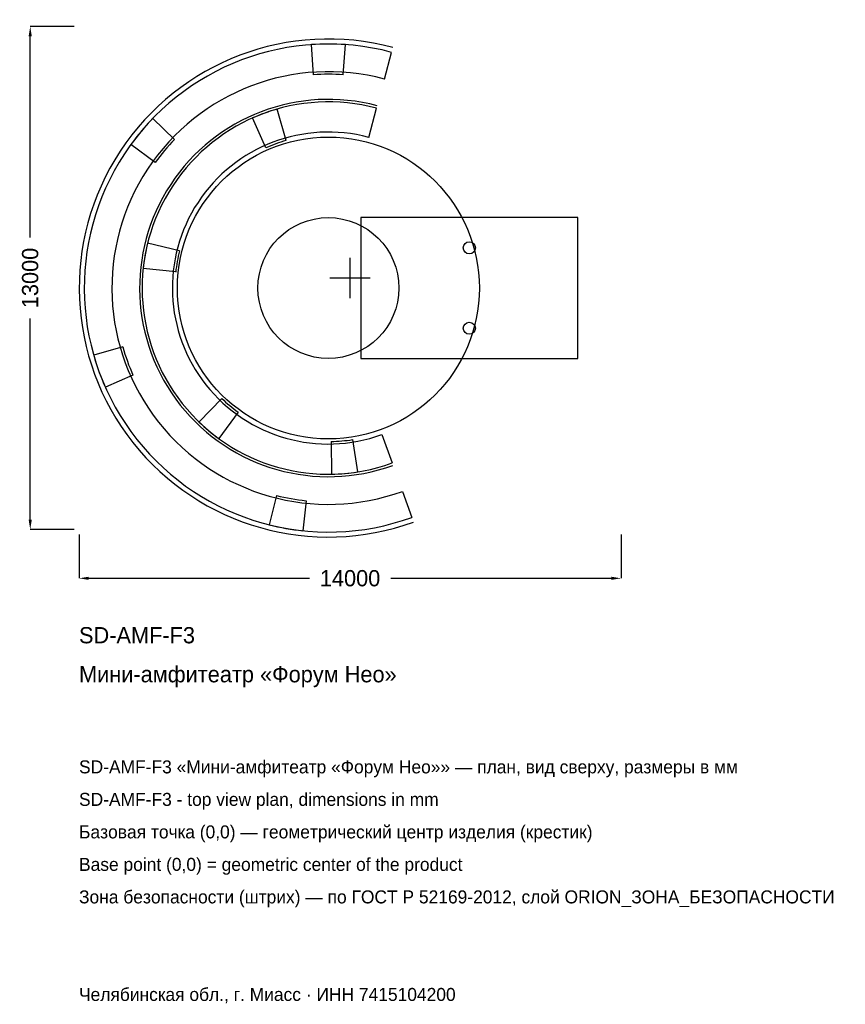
# Model space of a CAD drawing. Header units: metres. Extents: x -8532 to 12790, y -18767 to 6674.
import ezdxf

# ---------------------------------------------------------------- set-up
doc = ezdxf.new("R2010")
doc.units = ezdxf.units.M
for name, color, linetype in [('ORION_ДАННЫЕ', 3, 'Continuous'), ('ORION_КОНТУР', 7, 'Continuous'), ('ORION_РАЗМЕРЫ', 8, 'Continuous')]:
    doc.layers.add(name, color=color, linetype=linetype)
doc.dimstyles.new('ORION', dxfattribs={"dimtxt": 420, "dimasz": 252, "dimexe": 1.25, "dimexo": 126, "dimtad": 1, "dimdec": 0, "dimcen": 2.5, "dimazin": 3, "dimtfac": 1, "dimtmove": 0, "dimatfit": 3, "dimarcsym": 0})

# ---------------------------------------------------------------- blocks, each defined once
blk = doc.blocks.new('_CLOSEDFILLED')
at = {"color": 0, "linetype": 'BYBLOCK'}
blk.add_solid([(-1, 0.16), (0, 0), (-1, -0.16)], dxfattribs=at)
blk = doc.blocks.new('*D1')
for p, q in [((-7000, -6626), (-7000, -7760)), ((7000, -6626), (7000, -7760)), ((-6748, -7760), (-1050, -7760)), ((1050, -7760), (6748, -7760))]:
    blk.add_line(p, q)
at = {"layer": 'Defpoints'}
for p in [(-7000, -6500), (7000, -6500), (-7000, -7760)]:
    blk.add_point(p, dxfattribs=at)
at = {"layer": 'ORION_РАЗМЕРЫ', "xscale": 252, "yscale": 252, "rotation": 180}
blk.add_blockref('_CLOSEDFILLED', (-7000, -7760), dxfattribs=at)
at = {"layer": 'ORION_РАЗМЕРЫ', "xscale": 252, "yscale": 252}
blk.add_blockref('_CLOSEDFILLED', (7000, -7760), dxfattribs=at)
at = {"layer": 'ORION_РАЗМЕРЫ', "insert": (0, -7760), "char_height": 420, "attachment_point": 5}
blk.add_mtext('14000', dxfattribs=at)
blk = doc.blocks.new('*D2')
for p, q in [((-7126, 6500), (-8260, 6500)), ((-8260, 1050), (-8260, 6248)), ((-8260, -6248), (-8260, -1050)), ((-7126, -6500), (-8260, -6500))]:
    blk.add_line(p, q)
at = {"layer": 'Defpoints'}
for p in [(-7000, 6500), (-8260, -6500), (-7000, -6500)]:
    blk.add_point(p, dxfattribs=at)
at = {"layer": 'ORION_РАЗМЕРЫ', "xscale": 252, "yscale": 252}
for p, rotation in [((-8260, 6500), 90), ((-8260, -6500), 270)]:
    blk.add_blockref('_CLOSEDFILLED', p, dxfattribs=dict(at, rotation=rotation))
at = {"layer": 'ORION_РАЗМЕРЫ', "insert": (-8260, 0), "char_height": 420, "attachment_point": 5, "rotation": 90}
blk.add_mtext('13000', dxfattribs=at)
blk = doc.blocks.new('ОРИОН SD-AMF-F3 Мини-амфитеатр Форум Нео')
at = {"layer": 'ORION_КОНТУР'}
for p, q in [((-945.4, 5251.5), (-999.8, 6029.6)), ((-174.6, 5251.5), (-120.2, 6029.6)), ((886.8, 5139.5), (1071.9, 5830.2)), ((-1652.9, 3551.4), (-1885.8, 4363.7)), ((483, 3632.7), (684.9, 4386.1)), ((-4534.4, 3578), (-5095.4, 4119.8)), ((-2172.7, 3362.2), (-2516.4, 4134.2)), ((-5029.8, 2987.5), (-5660.9, 3446)), ((-4407.2, 699.2), (-5227.1, 903.6)), ((-4503.3, 154.5), (-5343.7, 242.8)), ((-5871, -1782.9), (-6620.8, -1997.9)), ((-5607.3, -2507.2), (-6319.9, -2824.5)), ((-3314.3, -3112.2), (-3901.3, -3720)), ((-2890.6, -3467.8), (-3387.2, -4151.4)), ((818.3, -4047), (1085.1, -4779.9)), ((-490.8, -4224.4), (-476.1, -5069.3)), ((60.3, -4176.2), (192.4, -5010.8)), ((1351.9, -5512.9), (1596.4, -6184.8)), ((-1896.6, -5620.9), (-2085.3, -6377.7)), ((-1137.5, -5754.7), (-1219.1, -6530.5))]:
    blk.add_line(p, q, dxfattribs=at)
blk.add_lwpolyline([(280, -2080), (5880, -2080), (5880, 1560), (280, 1560)], close=True, dxfattribs=at)
for centre, radius in [((-560, -260), 3900), ((-560, -260), 1820), ((3080, 780), 156), ((3080, -1300), 156)]:
    blk.add_circle(centre, radius, dxfattribs=at)
for radius, start, end in [(6435, 75, 290), (6305, 75, 290), (6305, 86, 94), (5590, 75, 290), (5525, 86, 94), (4875, 75, 290), (4810, 75, 290), (4810, 106, 114), (6305, 136, 144), (5525, 136, 144), (4030, 75, 290), (3965, 106, 114), (4810, 166, 174), (3965, 166, 174), (6305, 196, 204), (5525, 196, 204), (3965, 226, 234), (4810, 226, 234), (3965, 271, 279), (4810, 271, 279), (5525, 256, 264), (6305, 256, 264)]:
    blk.add_arc((-560, -260), radius, start, end, dxfattribs=at)
at = {"layer": 'ORION_РАЗМЕРЫ'}
for p, q in [((0, -520), (0, 520)), ((-520, 0), (520, 0))]:
    blk.add_line(p, q, dxfattribs=at)
at = {"layer": 'ORION_ДАННЫЕ'}
for tag, p in [('АРТИКУЛ', (-7000, -9440)), ('НАИМЕНОВАНИЕ', (-7000, -10448))]:
    blk.add_attdef(tag, p, '', height=420, dxfattribs=at)
at = {"layer": 'ORION_ДАННЫЕ', "flags": 1}
for tag, p in [('ПРОИЗВОДИТЕЛЬ', (-7000, -11456)), ('ТЕЛЕФОН', (-7000, -12464)), ('САЙТ', (-7000, -14480)), ('АДРЕС', (-7000, -15488)), ('РЕКВИЗИТЫ', (-7000, -16496)), ('ГАБАРИТЫ', (-7000, -17504)), ('ЗОНА_БЕЗОПАСНОСТИ', (-7000, -18512))]:
    blk.add_attdef(tag, p, '', height=420, dxfattribs=at)
at = {"layer": 'ORION_РАЗМЕРЫ'}
dim = blk.add_linear_dim(base=(-8260, -6500), p1=(-7000, -6500), p2=(-7000, 6500), angle=90, dimstyle='ORION', dxfattribs=at)
dim.commit()
dim.dimension.update_dxf_attribs({"geometry": '*D2', "text_midpoint": (-8260, 0)})
dim = blk.add_linear_dim(base=(-7000, -7760), p1=(-7000, -6500), p2=(7000, -6500), dimstyle='ORION', dxfattribs=at)
dim.commit()
dim.dimension.update_dxf_attribs({"geometry": '*D1', "text_midpoint": (0, -7760)})

msp = doc.modelspace()

# ---------------------------------------------------------------- block references
msp.add_blockref('ОРИОН SD-AMF-F3 Мини-амфитеатр Форум Нео', (0, 0)).add_auto_attribs({'АРТИКУЛ': 'SD-AMF-F3', 'НАИМЕНОВАНИЕ': 'Мини-амфитеатр «Форум Нео»'})

# ---------------------------------------------------------------- texts
at = {"layer": 'ORION_ДАННЫЕ', "color": 3}
for s, p in [('SD-AMF-F3 «Мини-амфитеатр «Форум Нео»» — план, вид сверху, размеры в мм', (-7000, -12800)), ('SD-AMF-F3 - top view plan, dimensions in mm', (-7000, -13640)), ('Челябинская обл., г. Миасс · ИНН 7415104200', (-7000, -18680))]:
    msp.add_text(s, height=336, dxfattribs=at).set_placement(p)
at = {"layer": 'ORION_ДАННЫЕ', "color": 7}
for s, p in [('Базовая точка (0,0) — геометрический центр изделия (крестик)', (-7000, -14480)), ('Base point (0,0) = geometric center of the product', (-7000, -15320))]:
    msp.add_text(s, height=336, dxfattribs=at).set_placement(p)
at = {"layer": 'ORION_ДАННЫЕ', "color": 1}
msp.add_text('Зона безопасности (штрих) — по ГОСТ Р 52169-2012, слой ORION_ЗОНА_БЕЗОПАСНОСТИ', height=336, dxfattribs=at).set_placement((-7000, -16160))

doc.saveas('drawing.dxf')
